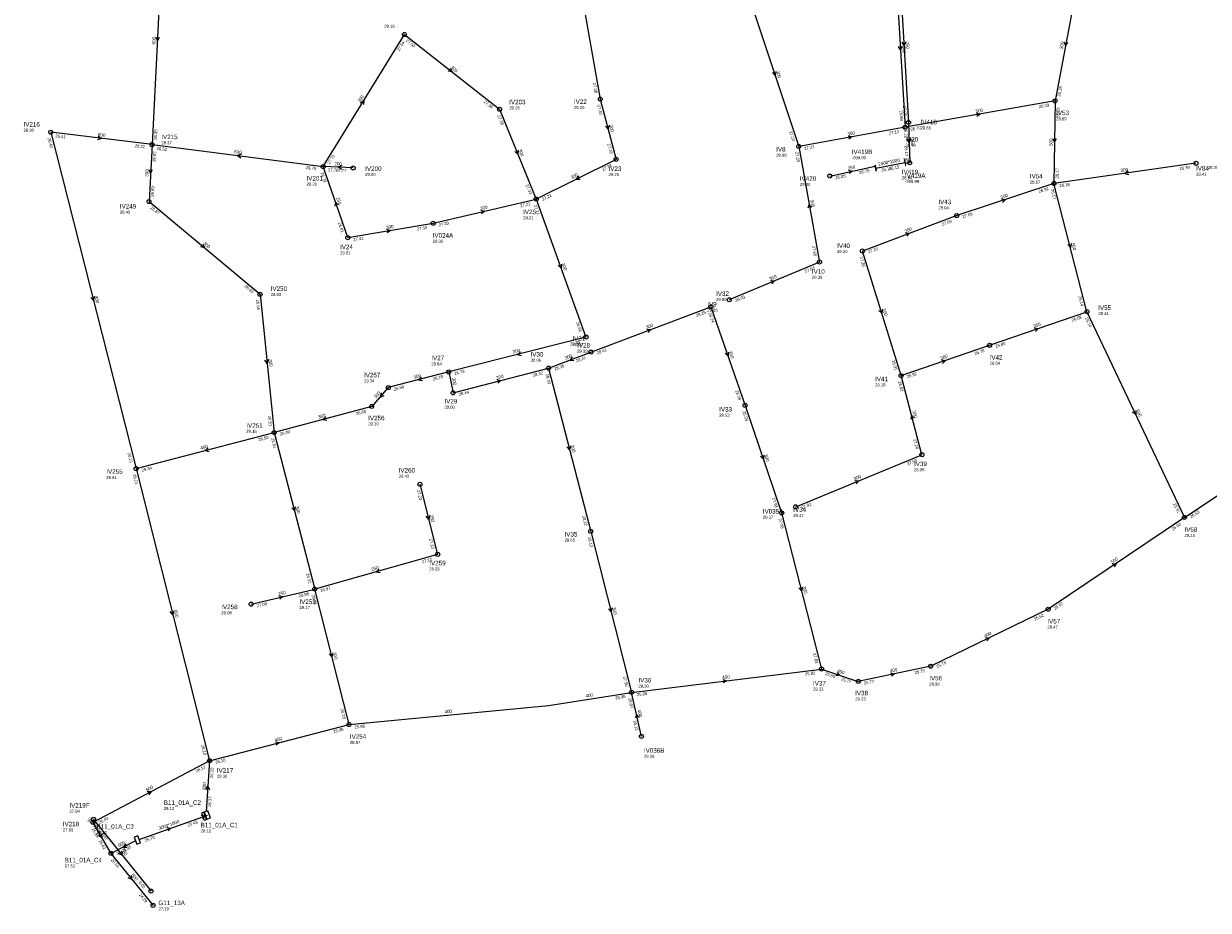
# Model space of a CAD drawing. Header units: metres. Extents: x 179992 to 198392, y 351761 to 369438.
# Tile 15 of 194: x 184776 to 185247, y 353276 to 353629. Entities that reach past the tile are written whole.
import ezdxf

# ---------------------------------------------------------------- set-up
doc = ezdxf.new("R2010")
doc.units = ezdxf.units.M

msp = doc.modelspace()

# ---------------------------------------------------------------- linework, layer by layer
at = {"layer": 'B-WE-RI-GWA-RIOOLLEIDING', "linetype": 'Continuous'}
for points in [[(184907.01, 353571.91), (184895.07, 353572.43)], [(184904.88, 353544.17), (184895.07, 353572.43)]]:
    msp.add_lwpolyline(points, dxfattribs=at)
at = {"layer": 'B-WE-RI-GWA-RIOOLLEIDING_BETON_1800', "linetype": 'Continuous'}
msp.add_lwpolyline([(184821.818, 353304.735), (184847.158, 353313.751)], dxfattribs=at)
at = {"layer": 'B-WE-RI-GWA-RIOOLLEIDING_BETON_300', "linetype": 'Continuous'}
for points in [[(184994.02, 353663.11), (185005.33, 353599.3)], [(185194.54, 353642.4), (185186.33, 353598.61)], [(185065.58, 353636.92), (185084.33, 353580.46)], [(184895.07, 353572.43), (184927.42, 353625.01)], [(184927.42, 353625.01), (184965.28, 353595.26)], [(185005.33, 353599.3), (185011.65, 353575.33)], [(184965.28, 353595.26), (184979.85, 353559.52)], [(185126.66, 353588.09), (185084.33, 353580.46)], [(184826.98, 353581.18), (184825.78, 353558.54)], [(185084.33, 353580.46), (185092.59, 353534.45)], [(185011.65, 353575.33), (184979.85, 353559.52)], [(185242.4, 353573.77), (185185.9, 353565.74)], [(185185.9, 353565.74), (185147.21, 353552.95)], [(184825.78, 353558.54), (184869.96, 353521.63)], [(184938.84, 353549.88), (184979.85, 353559.52)], [(184979.85, 353559.52), (184999.66, 353504.62)], [(185147.21, 353552.95), (185109.64, 353538.86)], [(184904.88, 353544.17), (184938.84, 353549.88)], [(185125.07, 353489.26), (185109.64, 353538.86)], [(185092.59, 353534.45), (185056.69, 353519.45)], [(184869.96, 353521.63), (184875.56, 353466.62)], [(185001.63, 353498.64), (185049.4, 353516.64)], [(185049.4, 353516.64), (185062.96, 353477.42)], [(185160.3, 353501.34), (185199.01, 353514.67)], [(184999.66, 353504.62), (184945.02, 353490.75)], [(185125.07, 353489.26), (185160.3, 353501.34)], [(184984.77, 353492.24), (185001.63, 353498.64)], [(184945.02, 353490.75), (184920.99, 353484.5)], [(184945.02, 353490.75), (184946.79, 353482.42)], [(184946.79, 353482.42), (184984.77, 353492.24)], [(184984.77, 353492.24), (185001.55, 353427.29)], [(185133.35, 353457.78), (185125.07, 353489.26)], [(184920.99, 353484.5), (184914.4, 353476.99)], [(184914.4, 353476.99), (184875.56, 353466.62)], [(185062.96, 353477.42), (185077.53, 353434.64)], [(184875.56, 353466.62), (184891.69, 353404.31)], [(185083.13, 353437.06), (185133.35, 353457.78)], [(185077.53, 353434.64), (185093.38, 353372.52)], [(185001.55, 353427.29), (185017.79, 353363.23)], [(184905.37, 353350.44), (184891.69, 353404.31)]]:
    msp.add_lwpolyline(points, dxfattribs=at)
at = {"layer": 'B-WE-RI-GWA-RIOOLLEIDING_BETON_400', "linetype": 'Continuous'}
for points in [[(184820.62, 353452.26), (184875.56, 353466.62)], [(185183.59, 353396.32), (185136.85, 353373.64)], [(185136.85, 353373.64), (185108.04, 353367.58)], [(185017.79, 353363.23), (185093.38, 353372.52)], [(185093.38, 353372.52), (185108.04, 353367.58)], [(184905.37, 353350.44), (184984.702, 353357.978), (185017.79, 353363.23)], [(185021.72, 353345.72), (185017.79, 353363.23)], [(184849.88, 353336.01), (184905.37, 353350.44)]]:
    msp.add_lwpolyline(points, dxfattribs=at)
at = {"layer": 'B-WE-RI-GWA-RIOOLLEIDING_BETON_500', "linetype": 'Continuous'}
for points in [[(185122.93, 353649.73), (185126.66, 353588.09)], [(185186.33, 353598.61), (185126.66, 353588.09)], [(185186.33, 353598.61), (185185.9, 353565.74)], [(185199.01, 353514.67), (185185.9, 353565.74)], [(185199.01, 353514.67), (185237.83, 353432.82)], [(185237.83, 353432.82), (185183.59, 353396.32)]]:
    msp.add_lwpolyline(points, dxfattribs=at)
at = {"layer": 'B-WE-RI-GWA-RIOOLLEIDING_BETON_600', "linetype": 'Continuous'}
for points in [[(184831.19, 353663.88), (184826.98, 353581.18)], [(184826.98, 353581.18), (184895.07, 353572.43)], [(185237.83, 353432.82), (185295.71, 353471.26)], [(184803.41, 353311.5), (184810.6, 353299.16)], [(184820.438, 353304.135), (184810.6, 353299.16)], [(184810.6, 353299.16), (184827.36, 353278.45)]]:
    msp.add_lwpolyline(points, dxfattribs=at)
at = {"layer": 'B-WE-RI-GWA-RIOOLLEIDING_BETON_800', "linetype": 'Continuous'}
for points in [[(184826.98, 353581.18), (184786.64, 353586.13)], [(184786.64, 353586.13), (184820.62, 353452.26)], [(184820.62, 353452.26), (184849.88, 353336.01)], [(184849.88, 353336.01), (184803.41, 353311.5)], [(184849.88, 353336.01), (184848.482, 353315.802)]]:
    msp.add_lwpolyline(points, dxfattribs=at)
at = {"layer": 'B-WE-RI-GWA-RIOOLLEIDING_PVC_250', "linetype": 'Continuous'}
for points in [[(184933.57, 353446.03), (184940.63, 353418.12)], [(184940.63, 353418.12), (184891.69, 353404.31)], [(184866.4, 353398.32), (184891.69, 353404.31)]]:
    msp.add_lwpolyline(points, dxfattribs=at)
at = {"layer": 'B-WE-RI-GWA-RIOOLPUT_INSPECTIEPUT', "linetype": 'Continuous'}
msp.add_lwpolyline([(184820.915, 353302.825), (184822.324, 353303.338), (184821.298, 353306.157), (184819.888, 353305.644), (184820.915, 353302.825)], dxfattribs=at)
at = {"layer": 'B-WE-RI-GWA-RIOOLPUT_INSPECTIEPUT'}
for centre in [(184927.42, 353625.01), (185005.33, 353599.3), (185186.33, 353598.61), (184965.28, 353595.26), (184786.64, 353586.13), (185126.66, 353588.09), (184826.98, 353581.18), (185084.33, 353580.46), (185011.65, 353575.33), (184895.07, 353572.43), (184907.01, 353571.91), (185242.4, 353573.77), (185185.9, 353565.74), (184825.78, 353558.54), (184979.85, 353559.52), (185147.21, 353552.95), (184938.84, 353549.88), (184904.88, 353544.17), (185109.64, 353538.86), (185092.59, 353534.45), (184869.96, 353521.63), (185056.69, 353519.45), (185049.4, 353516.64), (185199.01, 353514.67), (184999.66, 353504.62), (185160.3, 353501.34), (185001.63, 353498.64), (184945.02, 353490.75), (184984.77, 353492.24), (185125.07, 353489.26), (184920.99, 353484.5), (184946.79, 353482.42), (184914.4, 353476.99), (185062.96, 353477.42), (184875.56, 353466.62), (185133.35, 353457.78), (184820.62, 353452.26), (184933.57, 353446.03), (185077.53, 353434.64), (185083.13, 353437.06), (185237.83, 353432.82), (185001.55, 353427.29), (184940.63, 353418.12), (184891.69, 353404.31), (184866.4, 353398.32), (185183.59, 353396.32), (185093.38, 353372.52), (185136.85, 353373.64), (185108.04, 353367.58), (185017.79, 353363.23), (184905.37, 353350.44), (185021.72, 353345.72), (184849.88, 353336.01), (184810.6, 353299.16), (184827.36, 353278.45)]:
    msp.add_circle(centre, 0.8, dxfattribs=at)
at = {"layer": 'B-WE-RI-GWA-RIOOLPUT_OVERSTORTPUT'}
msp.add_circle((184803.41, 353311.5), 0.8, dxfattribs=at)
at = {"layer": 'B-WE-RI-GWA_STROMINGSRICHTING'}
for points in [[(184828.44, 353624), (184829.09, 353622.53), (184829.88, 353623.93)], [(185125.43, 353620.39), (185124.79, 353618.91), (185123.99, 353620.3)], [(185189.99, 353622.05), (185190.43, 353620.51), (185191.41, 353621.79)], [(184945.66, 353611.59), (184946.35, 353610.14), (184944.77, 353610.46)], [(185075.18, 353610.28), (185074.95, 353608.69), (185073.82, 353609.83)], [(184909.88, 353597.87), (184911.24, 353598.72), (184911.1, 353597.12)], [(185154.95, 353593.81), (185156.49, 353593.35), (185155.2, 353592.39)], [(185008.82, 353588.89), (185008.49, 353587.32), (185007.43, 353588.52)], [(184805.47, 353584.55), (184806.81, 353583.66), (184805.29, 353583.12)], [(185103.95, 353584.73), (185105.49, 353584.28), (185104.21, 353583.31)], [(185185.41, 353583.62), (185186.11, 353582.17), (185186.85, 353583.61)], [(184862.55, 353577.34), (184861.03, 353576.8), (184862.36, 353575.91)], [(184972.69, 353579), (184972.57, 353577.39), (184971.35, 353578.45)], [(184825.74, 353571.34), (184826.38, 353569.86), (184827.18, 353571.26)], [(184902.51, 353572.83), (184901.04, 353572.17), (184902.45, 353571.39)], [(184996.72, 353568.71), (184995.75, 353567.43), (184997.36, 353567.42)], [(185215.47, 353570.67), (185214.15, 353569.76), (185215.68, 353569.24)], [(184901.13, 353557.18), (184899.98, 353558.3), (184899.77, 353556.7)], [(185089.42, 353556.16), (185088.46, 353557.46), (185088.01, 353555.91)], [(185164.96, 353559.58), (185166.55, 353559.34), (185165.41, 353558.21)], [(184957.78, 353555.07), (184959.35, 353554.7), (184958.11, 353553.67)], [(184920.32, 353547.5), (184921.86, 353547.03), (184920.56, 353546.08)], [(185126.82, 353546.07), (185128.42, 353545.91), (185127.33, 353544.73)], [(184847.23, 353541.56), (184847.87, 353540.08), (184846.3, 353540.46)], [(185192.79, 353541.78), (185192.46, 353540.2), (185191.4, 353541.42)], [(184989.94, 353533.67), (184989.76, 353532.07), (184988.59, 353533.18)], [(185073.03, 353527.06), (185074.64, 353526.95), (185073.59, 353525.73)], [(184803.97, 353520.77), (184803.63, 353519.2), (184802.58, 353520.41)], [(185117.61, 353515.65), (185117.36, 353514.06), (185116.24, 353515.22)], [(185023.91, 353507.81), (185025.52, 353507.64), (185024.42, 353506.46)], [(185178.06, 353508.22), (185179.65, 353508.01), (185178.53, 353506.86)], [(184873.33, 353495.63), (184872.76, 353494.12), (184871.9, 353495.48)], [(184973.56, 353498.74), (184972.34, 353497.68), (184973.91, 353497.34)], [(184994.29, 353496.62), (184993.2, 353495.44), (184994.8, 353495.28)], [(185056.39, 353498.63), (185056.18, 353497.03), (185055.03, 353498.16)], [(185141.09, 353495.51), (185142.68, 353495.3), (185141.56, 353494.15)], [(184934.22, 353488.68), (184933.01, 353487.62), (184934.58, 353487.29)], [(184964.21, 353487.67), (184965.78, 353487.33), (184964.57, 353486.27)], [(184918.14, 353482.43), (184917.7, 353480.74), (184919.31, 353481.4)], [(184896.19, 353472.87), (184894.98, 353471.8), (184896.56, 353471.48)], [(185130.27, 353472.31), (185129.21, 353473.52), (185128.88, 353471.94)], [(185218.45, 353475.35), (185218.42, 353473.74), (185217.15, 353474.74)], [(184849.3, 353460.5), (184848.09, 353459.44), (184849.67, 353459.11)], [(184993.5, 353461.34), (184993.16, 353459.77), (184992.1, 353460.98)], [(185070.46, 353457.63), (185070.24, 353456.03), (185069.1, 353457.16)], [(185106.63, 353447.54), (185108.24, 353447.42), (185107.18, 353446.21)], [(184883.96, 353437.04), (184883.62, 353435.46), (184882.57, 353436.68)], [(184937.44, 353433.65), (184937.1, 353432.08), (184936.05, 353433.29)], [(184917.35, 353412.3), (184916.16, 353411.21), (184917.74, 353410.91)], [(185209.11, 353414.36), (185210.71, 353414.57), (185209.92, 353413.17)], [(184877.48, 353401.68), (184879.04, 353401.32), (184877.81, 353400.28)], [(185085.8, 353405.15), (185085.46, 353403.58), (185084.4, 353404.8)], [(185010.01, 353396.83), (185009.67, 353395.26), (185008.62, 353396.48)], [(184835.6, 353395.71), (184835.25, 353394.14), (184834.2, 353395.36)], [(185158.61, 353385), (185160.22, 353384.98), (185159.24, 353383.7)], [(184898.87, 353378.95), (184898.53, 353377.38), (184897.48, 353378.59)], [(185054.07, 353368.41), (185055.59, 353367.88), (185054.24, 353366.98)], [(185099.58, 353371.19), (185100.71, 353370.05), (185099.12, 353369.83)], [(185120.89, 353371.02), (185122.45, 353370.61), (185121.18, 353369.61)], [(185020.77, 353353.23), (185019.76, 353354.47), (185019.37, 353352.91)], [(184876.05, 353343.56), (184877.62, 353343.22), (184876.41, 353342.17)], [(184848.36, 353324.52), (184849.18, 353325.91), (184849.8, 353324.42)], [(184825.04, 353323.72), (184826.65, 353323.76), (184825.71, 353322.45)], [(184806.9, 353306.94), (184807.01, 353305.33), (184805.66, 353306.21)], [(184832.89, 353309.44), (184834.49, 353309.24), (184833.37, 353308.08)], [(184816.48, 353302.94), (184815.52, 353301.65), (184817.13, 353301.65)], [(184818.63, 353290.38), (184818.98, 353288.8), (184817.51, 353289.47)]]:
    msp.add_lwpolyline(points, dxfattribs=at)
at = {"layer": 'B-WE-RI-HWA-RIOOLLEIDING_PVC_250', "linetype": 'Continuous'}
for points in [[(185124.484, 353651.172), (185128.005, 353590.018)], [(185128.005, 353590.018), (185128.505, 353573.956)], [(185096.682, 353568.69), (185114.74, 353572.663)], [(185128.505, 353573.956), (185126.77, 353573.67)]]:
    msp.add_lwpolyline(points, dxfattribs=at)
at = {"layer": 'B-WE-RI-HWA-RIOOLPUT', "linetype": 'Continuous'}
msp.add_lwpolyline([(185126.932, 353572.881), (185126.515, 353575.244), (185126.417, 353575.227), (185126.834, 353572.863), (185126.932, 353572.881)], dxfattribs=at)
at = {"layer": 'B-WE-RI-HWA-RIOOLPUT_INSPECTIEPUT'}
for centre in [(185128.01, 353590.02), (185128.51, 353573.96), (185096.68, 353568.69)]:
    msp.add_circle(centre, 0.8, dxfattribs=at)
at = {"layer": 'B-WE-RI-HWA_STROMINGSRICHTING'}
for points in [[(185126.88, 353622.07), (185126.24, 353620.59), (185125.44, 353621.99)], [(185128.93, 353583.45), (185128.26, 353581.99), (185127.49, 353583.4)], [(185104.15, 353571.07), (185105.71, 353570.68), (185104.46, 353569.66)]]:
    msp.add_lwpolyline(points, dxfattribs=at)
at = {"layer": 'B-WE-RI-PERSLEIDING-POMPPUT'}
msp.add_circle((184826.56, 353284.14), 0.8, dxfattribs=at)
at = {"layer": 'B-WE-RI-PERSLEIDING-RIOOLPUT_INSPECTIEPUT'}
msp.add_circle((184803.72, 353312.67), 0.8, dxfattribs=at)
at = {"layer": 'B-WE-RI-PERSLEIDING-RIOOLPUT_OVERSTORTPUT', "linetype": 'Continuous'}
for points in [[(184847.667, 353312.341), (184848.607, 353312.683), (184847.581, 353315.502), (184846.641, 353315.16), (184847.667, 353312.341)], [(184848.79, 353312.728), (184850.2, 353313.241), (184849.173, 353316.06), (184847.764, 353315.547), (184848.79, 353312.728)]]:
    msp.add_lwpolyline(points, dxfattribs=at)
at = {"layer": 'B-WE-RI-PERSLEIDING_PE_110', "linetype": 'Continuous'}
msp.add_lwpolyline([(184847.617, 353313.914), (184848.983, 353314.4)], dxfattribs=at)
at = {"layer": 'B-WE-RI-PERSLEIDING_PP_50', "linetype": 'Continuous'}
for points in [[(184803.41, 353311.5), (184803.72, 353312.67)], [(184803.72, 353312.67), (184826.56, 353284.14)]]:
    msp.add_lwpolyline(points, dxfattribs=at)
at = {"layer": 'B-WE-RI-PERSLEIDING_STROMINGSRICHTING'}
for points in [[(184846.57, 353314.37), (184848.3, 353314.16), (184847.09, 353312.9)], [(184814.8, 353299.98), (184815.14, 353298.41), (184813.68, 353299.08)]]:
    msp.add_lwpolyline(points, dxfattribs=at)
at = {"layer": 'B-WE-RI-SWA-RIOOLLEIDING_PE_1800', "linetype": 'Continuous'}
msp.add_lwpolyline([(185114.986, 353571.791), (185126.696, 353574.047)], dxfattribs=at)
at = {"layer": 'B-WE-RI-SWA-RIOOLPUT', "linetype": 'Continuous'}
msp.add_lwpolyline([(185115.203, 353570.617), (185114.786, 353572.98), (185114.688, 353572.963), (185115.105, 353570.599), (185115.203, 353570.617)], dxfattribs=at)

# ---------------------------------------------------------------- texts
at = {"layer": 'B-WE-RI-GWA_AFM'}
for s, rotation, p in [('600', 87.09, (184828.22, 353621.01)), ('500', -86.54, (185125.48, 353620.52)), ('300', 79.38, (185189.39, 353619.11)), ('300', -38.16, (184945.59, 353611.71)), ('300', -71.63, (185075.21, 353610.4)), ('300', 58.4, (184909.77, 353597.78)), ('500', 10, (185154.83, 353593.83)), ('800', -7, (184805.36, 353584.62)), ('300', -75.23, (185008.85, 353589.01)), ('300', 10.22, (185103.83, 353584.77)), ('500', 89.25, (185185.31, 353580.64)), ('600', -7.32, (184859.58, 353577.77)), ('300', -67.82, (184972.69, 353579.11)), ('300', 86.97, (184825.52, 353568.35)), ('200', -2.49, (184899.52, 353573)), ('300', 8.09, (185212.5, 353570.3)), ('300', 26.44, (184994.01, 353567.45)), ('300', 18.29, (185164.83, 353559.58)), ('250', -70.86, (184900.19, 353560.04)), ('300', 13.23, (184957.65, 353555.1)), ('300', -79.82, (185088.94, 353559.14)), ('300', 9.54, (184920.2, 353547.55)), ('300', 20.56, (185126.69, 353546.07)), ('300', -39.88, (184847.17, 353541.69)), ('500', -75.6, (185192.82, 353541.91)), ('300', -70.16, (184989.95, 353533.8)), ('300', 22.68, (185072.9, 353527.06)), ('800', -75.76, (184803.99, 353520.88)), ('300', -72.72, (185117.64, 353515.79)), ('300', 20.65, (185023.79, 353507.79)), ('300', 19, (185177.93, 353508.24)), ('300', -84.19, (184873.39, 353495.77)), ('300', 14.24, (184970.64, 353498.07)), ('300', 20.79, (184991.47, 353495.6)), ('300', -70.93, (185056.41, 353498.75)), ('300', 18.93, (185140.97, 353495.55)), ('300', 14.58, (184931.29, 353487.97)), ('300', -78, (184946.34, 353488.29)), ('300', 14.5, (184964.07, 353487.72)), ('300', 48.73, (184916.07, 353480.08)), ('300', 14.95, (184893.28, 353472.16)), ('300', -75.26, (185129.57, 353475.23)), ('500', -64.63, (185218.45, 353475.49)), ('400', 14.65, (184846.38, 353459.79)), ('300', -75.51, (184993.52, 353461.45)), ('300', -71.19, (185070.49, 353457.75)), ('300', 22.42, (185106.5, 353447.53)), ('300', -75.49, (184883.99, 353437.16)), ('250', -75.8, (184937.47, 353433.75)), ('500', 33.94, (185208.97, 353414.33)), ('250', 15.76, (184914.44, 353411.53)), ('250', 13.33, (184877.35, 353401.7)), ('300', -75.69, (185085.82, 353405.29)), ('300', -75.77, (185010.04, 353396.94)), ('800', -75.87, (184835.63, 353395.82)), ('400', 25.88, (185158.47, 353384.98)), ('300', -75.75, (184898.9, 353379.07)), ('400', 11.88, (185120.75, 353371.08)), ('400', 7.01, (185053.94, 353368.46)), ('400', -18.62, (185099.47, 353371.3)), ('400', 9.02, (184999.58, 353361.11)), ('400', 5.43, (184943.41, 353354.84)), ('400', -77.35, (185020.17, 353356.17)), ('400', 14.58, (184875.91, 353343.57)), ('800', 27.81, (184824.9, 353323.72)), ('800', 86.04, (184848.3, 353324.4)), ('3000*1800', 19.59, (184829.82, 353308.42)), ('600', -59.77, (184806.89, 353307.08)), ('600', 26.83, (184813.77, 353301.63)), ('600', -51.02, (184818.61, 353290.52))]:
    msp.add_text(s, height=1.3, rotation=rotation, dxfattribs=at).set_placement(p)
at = {"layer": 'B-WE-RI-GWA_BOB'}
for s, rotation, p in [('27.53', -38.16, (184927.88, 353622.36)), ('27.54', 58.4, (184925.39, 353618.28)), ('27.38', -79.95, (185002.37, 353605.68)), ('26.29', 79.38, (185188.47, 353600.24)), ('27.36', -38.16, (184958.82, 353598.05)), ('27.40', -75.23, (185004.1, 353596.91)), ('26.68', -86.54, (185124.45, 353594.77)), ('26.59', 10, (185179.95, 353595.66)), ('26.29', 89.25, (185188.04, 353591.79)), ('27.38', -67.82, (184964.37, 353592.73)), ('26.41', -7, (184788.41, 353584.1)), ('26.35', 87.09, (184828.88, 353583.09)), ('27.22', -71.63, (185080.48, 353586.35)), ('27.12', 10.22, (185120.29, 353585.11)), ('26.70', 10, (185128.94, 353586.66)), ('26.40', -75.76, (184785.39, 353583.75)), ('26.32', -7, (184820.01, 353580.22)), ('26.52', -7.32, (184828.73, 353579.14)), ('27.33', -75.23, (185008.18, 353581.45)), ('27.27', 10.22, (185086.62, 353579.04)), ('26.92', 86.97, (184828.42, 353574.29)), ('27.70', 58.4, (184897.65, 353573.19)), ('27.25', -79.82, (185082.91, 353578.17)), ('26.75', -7.32, (184888.1, 353571.51)), ('27.70', -2.49, (184896.99, 353570.54)), ('27.77', -2.49, (184900.14, 353570.41)), ('27.33', 26.44, (185006.36, 353570.69)), ('26.17', 89.25, (185187.73, 353567.72)), ('26.39', 8.09, (185235.92, 353571.03)), ('26.79', -70.86, (184894.03, 353569.95)), ('26.89', 86.97, (184827.68, 353560.44)), ('27.33', -67.82, (184975.62, 353565.14)), ('27.21', 26.44, (184982.44, 353558.8)), ('26.92', 18.29, (185180.01, 353561.9)), ('26.17', -75.6, (185184.65, 353563.36)), ('26.18', 8.09, (185188.13, 353564.24)), ('27.21', 13.23, (184973.64, 353556.21)), ('27.21', -70.16, (184978.84, 353557.03)), ('26.87', -39.88, (184826.16, 353555.88)), ('27.09', 18.29, (185149.67, 353551.87)), ('26.81', -70.86, (184900.95, 353550)), ('27.33', 9.54, (184932.43, 353546.98)), ('27.33', 13.23, (184941.2, 353548.59)), ('27.09', 20.56, (185141.48, 353548.88)), ('27.41', 9.54, (184907.15, 353542.73)), ('27.65', -79.82, (185089.62, 353540.82)), ('27.20', 20.56, (185112.14, 353537.88)), ('27.20', -72.72, (185108.52, 353536.42)), ('27.63', 22.68, (185087.01, 353530.17)), ('26.65', -39.88, (184863.59, 353524.61)), ('26.65', -84.19, (184868.37, 353519.46)), ('28.03', 22.68, (185059.23, 353518.56)), ('26.14', -75.6, (185195.58, 353520.81)), ('28.25', 20.65, (185043.67, 353512.56)), ('28.24', -70.93, (185048.35, 353514.16)), ('26.91', -70.16, (184995.66, 353510.41)), ('26.68', 19, (185193.17, 353510.75)), ('26.14', -64.63, (185198.24, 353512.09)), ('26.99', 14.24, (184993.51, 353501.2)), ('26.80', 19, (185162.78, 353500.29)), ('28.41', 20.79, (184995.91, 353494.54)), ('28.41', 20.65, (185004.14, 353497.66)), ('26.91', -72.72, (185121.33, 353495.22)), ('26.79', 18.93, (185154.45, 353497.43)), ('26.79', 14.24, (184947.4, 353489.5)), ('28.32', 14.5, (184978.64, 353488.8)), ('28.35', 20.79, (184987.28, 353491.27)), ('26.79', 14.58, (184938.89, 353487.3)), ('28.33', -75.51, (184983.53, 353489.85)), ('26.92', -75.26, (185123.84, 353486.87)), ('26.92', 18.93, (185127.55, 353488.21)), ('26.59', 14.58, (184923.38, 353483.26)), ('28.44', 14.5, (184949.18, 353481.18)), ('28.06', -70.93, (185059.04, 353483.26)), ('26.51', -84.19, (184873.08, 353473.2)), ('26.60', 14.95, (184908.29, 353473.5)), ('28.09', -71.19, (185061.9, 353474.95)), ('26.49', 14.95, (184877.96, 353465.4)), ('26.50', 14.65, (184869.44, 353463.16)), ('26.51', -75.49, (184874.32, 353464.23)), ('27.24', -75.26, (185129.88, 353463.9)), ('26.21', -75.76, (184817.2, 353458.41)), ('26.34', 14.65, (184823.01, 353451.02)), ('27.50', 22.42, (185127.75, 353453.52)), ('26.21', -75.87, (184819.36, 353449.88)), ('27.23', -75.8, (184932.32, 353443.65)), ('27.93', -71.19, (185073.63, 353440.5)), ('27.92', 22.42, (185085.67, 353436.16)), ('25.91', -64.63, (185233.29, 353438.19)), ('25.53', 33.59, (185240.49, 353432.43)), ('28.12', -75.51, (184998.11, 353433.42)), ('27.95', -75.69, (185076.28, 353432.26)), ('25.50', 33.94, (185233.19, 353427.53)), ('28.12', -75.77, (185000.3, 353424.91)), ('27.13', -75.8, (184937.22, 353424.27)), ('27.12', 15.76, (184934.57, 353414.54)), ('26.31', -75.49, (184888.24, 353410.44)), ('26.98', 13.33, (184885.49, 353400.99)), ('26.31', -75.75, (184890.44, 353401.93)), ('26.97', 15.76, (184894.1, 353403.12)), ('27.08', 13.33, (184868.76, 353397.03)), ('25.62', 33.94, (185186.25, 353395.94)), ('25.62', 25.88, (185178.26, 353391.73)), ('27.68', -75.69, (185089.95, 353378.66)), ('25.75', 25.88, (185139.44, 353372.89)), ('27.90', -75.77, (185014.37, 353369.38)), ('25.82', 7.01, (185086.85, 353369.9)), ('25.85', -18.62, (185094.7, 353370.18)), ('25.77', -18.62, (185101.02, 353368.05)), ('25.77', 11.88, (185110.37, 353366.23)), ('25.75', 11.88, (185130.57, 353370.48)), ('25.96', 9.02, (185011.36, 353360.39)), ('25.97', -77.35, (185016.47, 353360.88)), ('25.96', 7.01, (185019.99, 353361.69)), ('26.18', -75.75, (184901.95, 353356.59)), ('25.98', 5.43, (184907.53, 353348.84)), ('26.13', -77.35, (185018.47, 353351.96)), ('25.98', 14.58, (184899.24, 353346.99)), ('26.10', -75.87, (184846.47, 353342.16)), ('26.10', 14.58, (184852.27, 353334.77)), ('26.12', 27.81, (184844.71, 353331.25)), ('26.10', 86.04, (184851.21, 353329.1)), ('26.37', 86.04, (184850.42, 353317.67)), ('26.43', 27.81, (184806.02, 353310.84)), ('25.43', 19.59, (184841.35, 353309.78)), ('25.85', -59.77, (184802.86, 353308.87)), ('25.62', -59.77, (184805.62, 353304.13)), ('25.95', 26.83, (184815.18, 353299.46)), ('25.70', 19.59, (184824.31, 353303.71)), ('25.71', 26.83, (184813.2, 353298.46)), ('25.64', -51.02, (184810.46, 353296.47)), ('24.29', -51.02, (184821.68, 353282.6))]:
    msp.add_text(s, height=1.2, rotation=rotation, dxfattribs=at).set_placement(p)
at = {"layer": 'B-WE-RI-GWA_PUTDEKSELNIVEAU'}
for s, p in [('29.16', (184919.39, 353627.7)), ('29.26', (184969.11, 353595.21)), ('29.20', (184994.87, 353595.36)), ('28.59', (185186.75, 353590.89)), ('28.90', (184775.82, 353586.34)), ('28.37', (184830.66, 353581.33)), ('28.70', (185126.74, 353580.35)), ('28.99', (185075.35, 353576.36)), ('28.39', (185247.15, 353571.5)), ('29.00', (184911.8, 353568.72)), ('29.26', (185008.63, 353568.66)), ('28.67', (185176.31, 353565.69)), ('28.41', (185242.46, 353568.82)), ('29.20', (184888.45, 353564.86)), ('28.45', (184814.16, 353553.72)), ('29.31', (184974.64, 353551.48)), ('28.94', (185139.89, 353555.45)), ('29.06', (184938.67, 353542.14)), ('29.01', (184901.79, 353537.55)), ('29.20', (185099.57, 353538.02)), ('29.39', (185089.57, 353527.78)), ('28.63', (184874.2, 353520.94)), ('29.80', (185051.43, 353518.95)), ('29.66', (185047.92, 353514.71)), ('28.44', (185203.52, 353513.37)), ('30.00', (184994.23, 353501.11)), ('30.06', (184977.61, 353494.79)), ('29.99', (184996.15, 353498.41)), ('29.64', (184938.1, 353493.37)), ('28.84', (185160.3, 353493.6)), ('29.34', (184911.32, 353486.57)), ('29.18', (185114.7, 353485)), ('29.60', (184943.34, 353476.15)), ('29.53', (185052.66, 353472.92)), ('29.16', (184864.48, 353466.5)), ('29.30', (184913, 353469.46)), ('28.81', (184808.76, 353448.16)), ('29.43', (184925.13, 353448.63)), ('28.96', (185130.2, 353451.22)), ('29.47', (185082.14, 353433.02)), ('29.37', (185070.04, 353432.32)), ('28.14', (185237.83, 353425.08)), ('29.65', (184991.13, 353423.19)), ('29.25', (184937.3, 353411.73)), ('29.17', (184885.62, 353396.36)), ('29.08', (184854.52, 353394.3)), ('28.47', (185183.26, 353388.59)), ('29.30', (185020.54, 353365.12)), ('29.33', (185090, 353363.91)), ('28.96', (185136.27, 353365.94)), ('29.23', (185106.8, 353360)), ('28.97', (184905.7, 353342.71)), ('29.30', (185022.72, 353337.18)), ('28.30', (184852.77, 353329.24)), ('27.93', (184791.46, 353307.89)), ('28.12', (184804.9, 353306.89)), ('27.52', (184792.22, 353293.54))]:
    msp.add_text(s, height=1.2, dxfattribs=at).set_placement(p)
at = {"layer": 'B-WE-RI-GWA_PUTNUMMER'}
for s, p in [('IV22', (184994.87, 353597.4)), ('IV203', (184969.11, 353597.25)), ('IV53', (185186.75, 353592.93)), ('IV216', (184775.82, 353588.38)), ('IV215', (184830.66, 353583.37)), ('IV20', (185126.74, 353582.39)), ('IV8', (185075.35, 353578.4)), ('IV200', (184911.8, 353570.76)), ('IV23', (185008.63, 353570.7)), ('IV84', (185242.46, 353570.86)), ('IV201', (184888.45, 353566.9)), ('IV54', (185176.31, 353567.73)), ('IV249', (184814.16, 353555.76)), ('IV43', (185139.89, 353557.49)), ('IV25', (184974.64, 353553.52)), ('IV024A', (184938.67, 353544.18)), ('IV24', (184901.79, 353539.59)), ('IV40', (185099.57, 353540.06)), ('IV10', (185089.57, 353529.82)), ('IV250', (184874.2, 353522.98)), ('IV32', (185051.43, 353520.99)), ('IV9', (185047.92, 353516.75)), ('IV55', (185203.52, 353515.41)), ('IV31', (184994.23, 353503.15)), ('IV28', (184996.15, 353500.45)), ('IV27', (184938.1, 353495.41)), ('IV30', (184977.61, 353496.83)), ('IV42', (185160.3, 353495.64)), ('IV257', (184911.32, 353488.61)), ('IV41', (185114.7, 353487.04)), ('IV29', (184943.34, 353478.19)), ('IV33', (185052.66, 353474.96)), ('IV256', (184913, 353471.5)), ('IV251', (184864.48, 353468.54)), ('IV39', (185130.2, 353453.26)), ('IV255', (184808.76, 353450.2)), ('IV260', (184925.13, 353450.67)), ('IV039A', (185070.04, 353434.36)), ('IV34', (185082.14, 353435.06)), ('IV35', (184991.13, 353425.23)), ('IV58', (185237.83, 353427.12)), ('IV259', (184937.3, 353413.77)), ('IV258', (184854.52, 353396.34)), ('IV253', (184885.62, 353398.4)), ('IV57', (185183.26, 353390.63)), ('IV36', (185020.54, 353367.16)), ('IV56', (185136.27, 353367.98)), ('IV37', (185090, 353365.95)), ('IV38', (185106.8, 353362.04)), ('IV254', (184905.7, 353344.75)), ('IV036B', (185022.72, 353339.22)), ('IV217', (184852.77, 353331.28)), ('IV218', (184791.46, 353309.93)), ('B11_01A_C3', (184804.9, 353308.93)), ('B11_01A_C4', (184792.22, 353295.58))]:
    msp.add_text(s, height=1.8, dxfattribs=at).set_placement(p)
at = {"layer": 'B-WE-RI-HWA_AFM'}
for rotation, p in [(-86.7, (185126.93, 353622.2)), (-88.22, (185128.98, 353583.59)), (9.36, (185125.97, 353574.33)), (12.41, (185104.02, 353571.11))]:
    msp.add_text('250', height=1.3, rotation=rotation, dxfattribs=at).set_placement(p)
at = {"layer": 'B-WE-RI-HWA_BOB'}
for s, rotation, p in [('27.05', -86.7, (185125.82, 353596.7)), ('26.20', -88.22, (185126.27, 353587.96)), ('26.17', -88.22, (185126.49, 353580.7)), ('26.75', 12.41, (185108.49, 353569.44)), ('26.85', 12.41, (185099.02, 353567.36))]:
    msp.add_text(s, height=1.2, rotation=rotation, dxfattribs=at).set_placement(p)
at = {"layer": 'B-WE-RI-HWA_PUTDEKSELNIVEAU'}
for s, p in [('28.65', (185132.8, 353587.25)), ('28.90', (185125.36, 353567.39)), ('-999.99', (185126.6, 353565.93)), ('29.30', (185084.79, 353564.75))]:
    msp.add_text(s, height=1.2, dxfattribs=at).set_placement(p)
at = {"layer": 'B-WE-RI-HWA_PUTNUMMER'}
for s, p in [('IV418', (185132.8, 353589.29)), ('IV419', (185125.36, 353569.43)), ('IV420', (185084.79, 353566.79)), ('IV419A', (185126.6, 353567.97))]:
    msp.add_text(s, height=1.8, dxfattribs=at).set_placement(p)
at = {"layer": 'B-WE-RI-PERSLEIDING_AFM'}
for rotation, p in [(75.16, (184802.54, 353311.29)), (-51.32, (184815.09, 353299.71))]:
    msp.add_text('50', height=1.3, rotation=rotation, dxfattribs=at).set_placement(p)
at = {"layer": 'B-WE-RI-PERSLEIDING_BOB'}
for s, p in [('25.93', (184803.56, 353309.98)), ('0.00', (184821.51, 353287.57))]:
    msp.add_text(s, height=1.2, rotation=-51.32, dxfattribs=at).set_placement(p)
at = {"layer": 'B-WE-RI-PERSLEIDING_PUTDEKSELNIVEAU'}
for s, p in [('27.94', (184794.08, 353315.33)), ('28.12', (184831.65, 353316.41)), ('28.12', (184846.3, 353307.48)), ('27.19', (184829.52, 353276.52))]:
    msp.add_text(s, height=1.2, dxfattribs=at).set_placement(p)
at = {"layer": 'B-WE-RI-PERSLEIDING_PUTNUMMER'}
for s, p in [('IV219F', (184794.08, 353317.37)), ('B11_01A_C2', (184831.65, 353318.45)), ('B11_01A_C1', (184846.3, 353309.52)), ('G11_13A', (184829.52, 353278.56))]:
    msp.add_text(s, height=1.8, dxfattribs=at).set_placement(p)
at = {"layer": 'B-WE-RI-SWA_AFM'}
msp.add_text('2400*1800', height=1.3, rotation=10.9, dxfattribs=at).set_placement((185116.1, 353572.8))
at = {"layer": 'B-WE-RI-SWA_BOB'}
for p in [(185117.29, 353570.4), (185120.36, 353570.99)]:
    msp.add_text('26.15', height=1.2, rotation=10.9, dxfattribs=at).set_placement(p)
at = {"layer": 'B-WE-RI-SWA_PUTDEKSELNIVEAU'}
msp.add_text('-999.99', height=1.2, dxfattribs=at).set_placement((185105.43, 353575.38))
at = {"layer": 'B-WE-RI-SWA_PUTNUMMER'}
msp.add_text('IV419B', height=1.8, dxfattribs=at).set_placement((185105.43, 353577.42))

doc.saveas('drawing.dxf')
